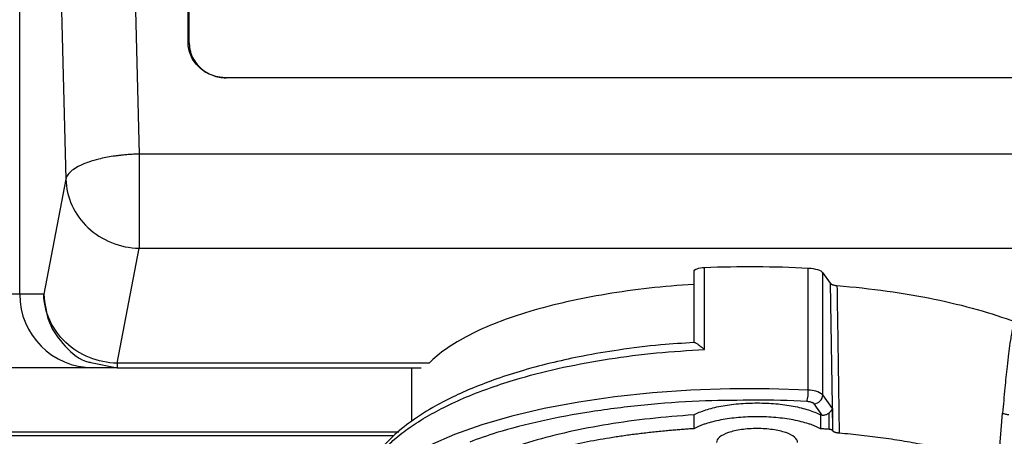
# Model space of a CAD drawing. Header units: inches. Extents: x 1.5 to 64.5, y 1.5 to 49.5.
# Tile 18 of 37: x 15.2 to 18.6, y 32.8 to 34.2. Entities that reach past the tile are written whole.
import ezdxf

# ---------------------------------------------------------------- set-up
doc = ezdxf.new("R2010")
doc.units = ezdxf.units.IN
doc.header["$LTSCALE"] = 6
doc.header["$MEASUREMENT"] = 0
doc.layers.add('DIMENSIONS', color=140, linetype='Continuous', lineweight=25)
doc.styles.add('SLDTEXTSTYLE0', font='TXT', dxfattribs={"width": 0.7})
doc.dimstyles.new('SLDDIMSTYLE0', dxfattribs={"dimtxt": 0.509766, "dimasz": 0.78, "dimexe": 0, "dimexo": 0.0625, "dimgap": 0.127441, "dimtad": 0, "dimtih": 1, "dimtoh": 1, "dimrnd": 1e-09, "dimzin": 12, "dimdsep": 46, "dimtxsty": 'SLDTEXTSTYLE0', "dimsah": 1, "dimcen": 0.09, "dimadec": 0, "dimazin": 3, "dimtfac": 1, "dimtofl": 0, "dimtmove": 0, "dimatfit": 3, "dimfxl": 0, "dimfrac": 2, "dimtolj": 1, "dimtzin": 12, "dimarcsym": 0})

# ---------------------------------------------------------------- blocks, each defined once
blk = doc.blocks.new('_D')
at = {"layer": 'DIMENSIONS'}
for p, q in [((13.2342, 33.3286), (13.2342, 24.8416)), ((20.9742, 33.3286), (20.9742, 24.8416)), ((13.2342, 25.5916), (15.624, 25.5916)), ((16.3147, 25.5916), (16.1436, 25.5916)), ((16.1436, 25.5916), (16.1436, 24.7815)), ((18.2536, 25.5916), (18.4248, 25.5916)), ((18.4248, 25.5916), (18.4248, 24.7815)), ((20.9742, 25.5916), (18.9443, 25.5916)), ((16.1436, 24.7815), (16.3147, 24.7815)), ((18.4248, 24.7815), (18.2536, 24.7815))]:
    blk.add_line(p, q, dxfattribs=at)
for points in [[(13.2342, 25.5916), (14.0142, 25.4716), (14.0142, 25.7116)], [(20.9742, 25.5916), (20.1942, 25.7116), (20.1942, 25.4716)]]:
    blk.add_solid(points, dxfattribs=at)
at = {"layer": 'DIMENSIONS', "char_height": 0.5, "attachment_point": 1, "style": 'SLDTEXTSTYLE0'}
for s, insert in [('7.74', (16.5268, 26.3503)), ('196.6', (16.3147, 25.426))]:
    blk.add_mtext(s, dxfattribs=dict(at, insert=insert))
blk = doc.blocks.new('_D_3')
at = {"layer": 'DIMENSIONS'}
for p, q in [((13.6588, 32.8123), (13.6588, 26.9149)), ((20.5499, 32.7847), (20.5499, 26.9149)), ((13.6588, 27.6649), (15.624, 27.6649)), ((16.3147, 27.6649), (16.1436, 27.6649)), ((16.1436, 27.6649), (16.1436, 26.8547)), ((18.2536, 27.6649), (18.4248, 27.6649)), ((18.4248, 27.6649), (18.4248, 26.8547)), ((20.5499, 27.6649), (18.9443, 27.6649)), ((16.1436, 26.8547), (16.3147, 26.8547)), ((18.4248, 26.8547), (18.2536, 26.8547))]:
    blk.add_line(p, q, dxfattribs=at)
for points in [[(13.6588, 27.6649), (14.4388, 27.5449), (14.4388, 27.7849)], [(20.5499, 27.6649), (19.7699, 27.7849), (19.7699, 27.5449)]]:
    blk.add_solid(points, dxfattribs=at)
at = {"layer": 'DIMENSIONS', "char_height": 0.5, "attachment_point": 1, "style": 'SLDTEXTSTYLE0'}
for s, insert in [('6.89', (16.5268, 28.4235)), ('175.0', (16.3147, 27.4992))]:
    blk.add_mtext(s, dxfattribs=dict(at, insert=insert))

msp = doc.modelspace()

# ---------------------------------------------------------------- linework, layer by layer
for p, q in [((15.225, 39.8723), (15.3821, 33.7001)), ((15.225, 33.3088), (15.225, 39.8723)), ((15.5963, 35.1704), (15.6315, 33.7856)), ((15.798, 34.1671), (15.798, 35.1722)), ((15.8023, 34.163), (15.8023, 35.1722)), ((15.798, 34.1671), (15.8023, 34.163)), ((19.5573, 34.0455), (15.9273, 34.0455)), ((15.6315, 33.7856), (15.6315, 33.4652)), ((19.8432, 33.7856), (15.6315, 33.7856)), ((15.3821, 33.7001), (15.3069, 33.3088)), ((15.5563, 33.0739), (15.6315, 33.4652)), ((15.6315, 33.4652), (19.8432, 33.4652)), ((17.5202, 33.1441), (17.5202, 33.3865)), ((17.5556, 33.1207), (17.5556, 33.4001)), ((17.909, 32.9818), (17.909, 33.3979)), ((17.9844, 33.3459), (17.9583, 33.3825)), ((17.9583, 32.9664), (17.9583, 33.3825)), ((17.991, 32.9299), (17.9844, 33.3459)), ((17.5191, 33.3424), (17.5191, 33.144)), ((15.225, 33.3088), (15.1249, 33.3088)), ((15.3069, 33.3088), (15.225, 33.3088)), ((15.4668, 33.0767), (15.5563, 33.0588)), ((15.5563, 33.0588), (15.4744, 33.0588)), ((16.6184, 33.0739), (15.5563, 33.0739)), ((15.5563, 33.0739), (15.5563, 33.0588)), ((15.5563, 33.0588), (16.5909, 33.0588)), ((16.5583, 33.0588), (16.5583, 32.876)), ((17.991, 32.9205), (17.9583, 32.9664)), ((17.9563, 32.8977), (17.9292, 32.9358)), ((17.9924, 32.8434), (17.991, 32.9299)), ((17.991, 32.9205), (17.991, 32.8453)), ((17.5191, 32.8982), (17.5191, 32.8512)), ((17.9505, 32.8981), (17.9505, 32.8511)), ((17.9795, 32.9046), (17.9795, 32.8491)), ((18.5558, 32.7291), (18.5704, 32.9042)), ((17.9924, 32.8434), (17.991, 32.8453)), ((16.4986, 32.8272), (14.3302, 32.8272)), ((14.3328, 32.841), (16.5149, 32.841))]:
    msp.add_line(p, q)
at = {"flags": 128}
msp.add_lwpolyline([(17.909, 32.9818), (17.776, 32.9864), (17.6424, 32.9864), (17.5094, 32.9819), (17.3784, 32.9728), (17.2507, 32.9592), (17.1277, 32.9414), (17.0105, 32.9194), (16.9003, 32.8936), (16.7982, 32.864), (16.7052, 32.8312), (16.6224, 32.7953), (16.5505, 32.7568), (16.4902, 32.716), (16.4421, 32.6733), (16.4068, 32.6292), (16.3846, 32.5842), (16.3757, 32.5386), (16.3755, 32.5309)], dxfattribs=at)
for centre, radius, start, end in [((17.5996, 33.1938), 0.1691, 118.0195, 118.4419), ((15.4747, 33.3085), 0.2497, 179.9302, 269.93), ((17.7794, 32.9776), 0.1296, 344.7431, 1.8646), ((17.9134, 32.9092), 0.0727, 51.814, 93.4104), ((17.9267, 32.9674), 0.0317, 274.5402, 358.2719)]:
    msp.add_arc(centre, radius, start, end)
for points, knots in [([(15.9273, 34.0455), (15.925, 34.0456), (15.9203, 34.0456), (15.9134, 34.0462), (15.9065, 34.0471), (15.8997, 34.0483), (15.8929, 34.0498), (15.8863, 34.0518), (15.8736, 34.0561), (15.8558, 34.0648), (15.8353, 34.0806), (15.8184, 34.0999), (15.8084, 34.1181), (15.8029, 34.1332), (15.8001, 34.1443), (15.7983, 34.1556), (15.7981, 34.1633), (15.798, 34.1671)], [0, 0, 0, 0, 0.034552, 0.068857, 0.103015, 0.137127, 0.171293, 0.205615, 0.240191, 0.370058, 0.500029, 0.629895, 0.759866, 0.820151, 0.879908, 0.939677, 1, 1, 1, 1]), ([(15.8023, 34.163), (15.8024, 34.1609), (15.8024, 34.1567), (15.803, 34.1503), (15.8039, 34.1441), (15.8051, 34.1379), (15.8068, 34.1318), (15.8087, 34.1257), (15.8132, 34.1142), (15.8221, 34.098), (15.8383, 34.0794), (15.8582, 34.0641), (15.877, 34.055), (15.8924, 34.05), (15.9039, 34.0474), (15.9155, 34.0458), (15.9234, 34.0456), (15.9273, 34.0455)], [0, 0, 0, 0, 0.034551, 0.068856, 0.103014, 0.137126, 0.171292, 0.205615, 0.240191, 0.370056, 0.500029, 0.629894, 0.759866, 0.82015, 0.879907, 0.939677, 1, 1, 1, 1]), ([(15.6315, 33.7856), (15.6282, 33.7855), (15.6216, 33.7853), (15.6121, 33.7849), (15.603, 33.7844), (15.5944, 33.7838), (15.5863, 33.7832), (15.5787, 33.7825), (15.5715, 33.7818), (15.5649, 33.781), (15.5587, 33.7803), (15.553, 33.7795), (15.5478, 33.7788), (15.5275, 33.7758), (15.4968, 33.7697), (15.4564, 33.758), (15.4257, 33.7449), (15.4022, 33.7301), (15.3901, 33.7179), (15.3849, 33.7088), (15.3832, 33.7044), (15.3825, 33.7019), (15.3822, 33.7006), (15.3821, 33.7001)], [0, 0, 0, 0, 0.026665, 0.052135, 0.07641, 0.099489, 0.121372, 0.14206, 0.161552, 0.179848, 0.196949, 0.212854, 0.227564, 0.241078, 0.385027, 0.500103, 0.650041, 0.759113, 0.882705, 0.942237, 0.97135, 0.987274, 1, 1, 1, 1]), ([(15.3821, 33.7001), (15.3829, 33.6698), (15.3899, 33.6395), (15.4156, 33.5834), (15.4342, 33.5576), (15.4802, 33.5142), (15.5076, 33.4967), (15.5672, 33.4725), (15.5994, 33.4659), (15.6315, 33.4652)], [0, 0, 0, 0, 0.25, 0.25, 0.5, 0.5, 0.75, 0.75, 1, 1, 1, 1]), ([(17.5202, 33.3865), (17.5202, 33.3898), (17.5239, 33.3931), (17.5368, 33.398), (17.546, 33.3997), (17.5556, 33.4001)], [0, 0, 0, 0, 0.5, 0.5, 1, 1, 1, 1]), ([(17.909, 33.3979), (17.9207, 33.3973), (17.9318, 33.3955), (17.9493, 33.39), (17.9555, 33.3864), (17.9583, 33.3825)], [0, 0, 0, 0, 0.5, 0.5, 1, 1, 1, 1]), ([(17.9844, 33.3459), (17.9847, 33.3455), (17.9852, 33.3448), (17.9864, 33.3439), (17.9877, 33.3431), (17.9889, 33.3424), (17.9901, 33.3419), (17.991, 33.3415), (17.9917, 33.3412), (17.9921, 33.3411), (17.9937, 33.3405), (17.9968, 33.3397), (18.0016, 33.3388), (18.005, 33.3384), (18.0066, 33.3383)], [0, 0, 0, 0, 0.101284, 0.1928065, 0.2734356, 0.3423831, 0.3991481, 0.443445, 0.4751339, 0.4941599, 0.5005084, 0.679583, 0.8467308, 1, 1, 1, 1]), ([(17.5191, 33.3424), (17.4164, 33.3359), (17.3163, 33.3246), (17.1283, 33.2935), (17.0403, 33.2737), (16.8829, 33.2267), (16.8133, 33.1996), (16.6975, 33.1402), (16.6513, 33.1078), (16.6184, 33.0739)], [0, 0, 0, 0, 0.25, 0.25, 0.5, 0.5, 0.75, 0.75, 1, 1, 1, 1]), ([(18.0066, 33.3383), (18.1229, 33.3288), (18.235, 33.3132), (18.4402, 33.2713), (18.5334, 33.2449), (18.6129, 33.2144)], [0, 0, 0, 0, 0.5, 0.5, 1, 1, 1, 1]), ([(18.0066, 33.3383), (18.0079, 33.2539), (18.0104, 33.0864), (18.013, 32.9189), (18.0142, 32.8358)], [0, 0, 0, 0, 0.503745, 1, 1, 1, 1]), ([(15.5563, 33.0739), (15.5242, 33.0746), (15.492, 33.0812), (15.4325, 33.1054), (15.4051, 33.123), (15.359, 33.1663), (15.3404, 33.1921), (15.3148, 33.2482), (15.3077, 33.2785), (15.3069, 33.3088)], [0, 0, 0, 0, 0.25, 0.25, 0.5, 0.5, 0.75, 0.75, 1, 1, 1, 1]), ([(15.3069, 33.3088), (15.3106, 33.2759), (15.318, 33.21), (15.3766, 33.13), (15.4309, 33.0834), (15.4648, 33.077), (15.4668, 33.0767)], [0, 0, 0, 0, 0.326645, 0.653289, 0.979934, 1, 1, 1, 1]), ([(18.6129, 33.2144), (18.6126, 33.2142), (18.612, 33.2137), (18.6112, 33.2126), (18.6104, 33.2112), (18.6095, 33.2095), (18.6087, 33.2074), (18.6078, 33.2049), (18.6069, 33.2021), (18.606, 33.1989), (18.6051, 33.1953), (18.6041, 33.1914), (18.6032, 33.1871), (18.6013, 33.1781), (18.5986, 33.163), (18.5946, 33.1375), (18.5902, 33.1039), (18.5843, 33.0533), (18.5775, 32.9861), (18.5729, 32.9328), (18.5704, 32.9042)], [0, 0, 0, 0, 0.0044696, 0.0097293, 0.0158778, 0.0229772, 0.0310673, 0.0401753, 0.0503201, 0.0615152, 0.0737708, 0.0870946, 0.1014926, 0.1169695, 0.1773833, 0.2500999, 0.3649165, 0.5000632, 0.7312534, 1, 1, 1, 1]), ([(17.5203, 33.1441), (17.4825, 33.1419), (17.3952, 33.1367), (17.2686, 33.1206), (17.1473, 33.1001), (17.0391, 33.0767), (16.9412, 33.0509), (16.85, 33.0218), (16.77, 32.9915), (16.6971, 32.9591), (16.6222, 32.9198), (16.5496, 32.8726), (16.4822, 32.8157), (16.4266, 32.751), (16.3843, 32.6739), (16.3785, 32.6181), (16.3755, 32.5886)], [0, 0, 0, 0, 0.060497, 0.139915, 0.209186, 0.268253, 0.333568, 0.394395, 0.452082, 0.506625, 0.565522, 0.643899, 0.715872, 0.799216, 0.893944, 1, 1, 1, 1]), ([(17.5202, 33.1441), (17.5202, 33.1443), (17.5203, 33.1448), (17.5207, 33.1451), (17.5214, 33.1452), (17.5224, 33.145), (17.5242, 33.1444), (17.5273, 33.1428), (17.5319, 33.1398), (17.5373, 33.1359), (17.5428, 33.1316), (17.549, 33.1265), (17.5532, 33.1229), (17.5556, 33.1207)], [0, 0, 0, 0, 0.047006, 0.095315, 0.145193, 0.196884, 0.250605, 0.368179, 0.500498, 0.61636, 0.75004, 0.853956, 1, 1, 1, 1]), ([(16.3758, 32.5885), (16.3759, 32.5967), (16.3762, 32.6132), (16.3804, 32.6364), (16.3859, 32.6563), (16.3918, 32.6725), (16.3989, 32.6892), (16.4084, 32.7075), (16.4208, 32.7275), (16.4346, 32.7467), (16.4495, 32.7649), (16.4654, 32.7823), (16.4821, 32.7987), (16.5097, 32.8236), (16.5513, 32.8557), (16.611, 32.8936), (16.6785, 32.9296), (16.7543, 32.9636), (16.8385, 32.9953), (16.9437, 33.0286), (17.0733, 33.0612), (17.2295, 33.0899), (17.3906, 33.1106), (17.5009, 33.1174), (17.5556, 33.1207)], [0, 0, 0, 0, 0.031567, 0.063588, 0.089286, 0.108659, 0.126895, 0.154303, 0.18079, 0.206356, 0.231001, 0.254725, 0.277527, 0.299408, 0.359438, 0.416907, 0.471815, 0.532807, 0.592177, 0.649927, 0.739643, 0.827891, 0.914675, 1, 1, 1, 1]), ([(15.4744, 33.0588), (15.4741, 33.0588), (15.4735, 33.0588), (15.472, 33.0588), (15.4702, 33.0588), (15.4679, 33.0588), (15.4639, 33.0588), (15.457, 33.0588), (15.4455, 33.0588), (15.4313, 33.0588), (15.4085, 33.0588), (15.3735, 33.0588), (15.3313, 33.0588), (15.2943, 33.0588), (15.2657, 33.0588), (15.2361, 33.0588), (15.2096, 33.0588), (15.1864, 33.0588), (15.1666, 33.0588), (15.1533, 33.0588), (15.1467, 33.0588)], [0, 0, 0, 0, 0.023656, 0.047275, 0.070884, 0.09451, 0.118178, 0.180086, 0.242033, 0.306, 0.370006, 0.500005, 0.630004, 0.693971, 0.757977, 0.819884, 0.881831, 0.921232, 0.960581, 1, 1, 1, 1]), ([(17.7084, 32.9482), (17.6514, 32.9476), (17.5308, 32.9463), (17.3493, 32.9328), (17.1682, 32.9103), (16.9997, 32.8784), (16.8603, 32.8435), (16.7866, 32.8167), (16.7566, 32.8057)], [0, 0, 0, 0, 0.159701, 0.338005, 0.518258, 0.698511, 0.876814, 1, 1, 1, 1]), ([(17.9045, 32.9435), (17.8445, 32.9465), (17.7792, 32.9498), (17.7137, 32.9483), (17.7084, 32.9482)], [0, 0, 0, 0, 0.919408, 1, 1, 1, 1]), ([(17.9292, 32.9358), (17.9289, 32.9362), (17.9282, 32.937), (17.9268, 32.9381), (17.925, 32.9391), (17.9228, 32.9401), (17.9198, 32.9411), (17.9157, 32.9422), (17.9103, 32.9431), (17.9065, 32.9434), (17.9045, 32.9435)], [0, 0, 0, 0, 0.101383, 0.200668, 0.299277, 0.398662, 0.500242, 0.667809, 0.832158, 1, 1, 1, 1]), ([(17.5191, 32.8982), (17.5306, 32.9043), (17.5443, 32.91), (17.5755, 32.9201), (17.5929, 32.9244), (17.6304, 32.9315), (17.6505, 32.9342), (17.692, 32.9379), (17.7134, 32.9388), (17.7563, 32.9388), (17.7777, 32.9379), (17.8192, 32.9342), (17.8392, 32.9315), (17.8767, 32.9244), (17.8942, 32.92), (17.9253, 32.91), (17.939, 32.9043), (17.9505, 32.8981)], [0, 0, 0, 0, 0.125, 0.125, 0.25, 0.25, 0.375, 0.375, 0.5, 0.5, 0.625, 0.625, 0.75, 0.75, 0.875, 0.875, 1, 1, 1, 1]), ([(17.9795, 32.9046), (17.9802, 32.9052), (17.9817, 32.9064), (17.9836, 32.9083), (17.9856, 32.9104), (17.9875, 32.913), (17.9897, 32.9164), (17.9905, 32.919), (17.991, 32.9205)], [0, 0, 0, 0, 0.108821, 0.228375, 0.358895, 0.500561, 0.706537, 1, 1, 1, 1]), ([(17.5191, 32.8982), (17.4691, 32.8943), (17.3692, 32.8866), (17.2265, 32.8667), (17.0922, 32.8411), (16.9688, 32.8096), (16.8585, 32.7729), (16.7631, 32.7316), (16.6843, 32.6863), (16.6232, 32.638), (16.5818, 32.5874), (16.56, 32.5419), (16.5605, 32.5136), (16.5607, 32.5027)], [0, 0, 0, 0, 0.094168, 0.188336, 0.282505, 0.376673, 0.470841, 0.565009, 0.659177, 0.753345, 0.847514, 0.941682, 1, 1, 1, 1]), ([(17.9505, 32.8511), (17.949, 32.8519), (17.9461, 32.8534), (17.9415, 32.8557), (17.9367, 32.8579), (17.93, 32.8607), (17.9212, 32.8642), (17.9061, 32.8694), (17.8854, 32.8752), (17.8583, 32.8812), (17.8292, 32.8859), (17.7986, 32.8893), (17.767, 32.8914), (17.7348, 32.892), (17.7027, 32.8914), (17.6711, 32.8893), (17.6405, 32.8859), (17.6114, 32.8812), (17.5842, 32.8753), (17.5635, 32.8694), (17.5484, 32.8642), (17.5378, 32.8601), (17.5279, 32.8558), (17.5221, 32.8527), (17.5191, 32.8512)], [0, 0, 0, 0, 0.015632, 0.031255, 0.046882, 0.062531, 0.093771, 0.125053, 0.187545, 0.250037, 0.312529, 0.37502, 0.437512, 0.500004, 0.562496, 0.624987, 0.687479, 0.749971, 0.812463, 0.874954, 0.906195, 0.937477, 0.968728, 1, 1, 1, 1]), ([(17.9563, 32.8977), (17.9606, 32.8974), (17.9648, 32.8979), (17.9727, 32.9002), (17.9764, 32.9021), (17.9795, 32.9046)], [0, 0, 0, 0, 0.5, 0.5, 1, 1, 1, 1]), ([(18.5704, 32.9042), (18.5731, 32.903), (18.5765, 32.9019), (18.5841, 32.9002), (18.5881, 32.8997), (18.5921, 32.8994)], [0, 0, 0, 0, 0.5, 0.5, 1, 1, 1, 1]), ([(17.5191, 32.8512), (17.5128, 32.8508), (17.5002, 32.8499), (17.4813, 32.8486), (17.4625, 32.8471), (17.4437, 32.8455), (17.4157, 32.843), (17.3787, 32.8392), (17.333, 32.8339), (17.2879, 32.828), (17.2289, 32.8192), (17.1571, 32.8067), (17.075, 32.7893), (16.9972, 32.7697), (16.9244, 32.748), (16.8571, 32.7243), (16.7957, 32.6988), (16.7406, 32.6716), (16.6921, 32.6431), (16.6508, 32.6132), (16.6167, 32.5823), (16.5901, 32.5505), (16.5712, 32.5181), (16.5602, 32.4853), (16.5571, 32.4522), (16.5619, 32.4192), (16.5746, 32.3865), (16.5951, 32.3542), (16.6232, 32.3226), (16.6589, 32.2919), (16.7018, 32.2623), (16.7517, 32.234), (16.8081, 32.2072), (16.8709, 32.182), (16.9394, 32.1587), (17.0133, 32.1374), (17.092, 32.1183), (17.1751, 32.1014), (17.2619, 32.0869), (17.3519, 32.0749), (17.4445, 32.0655), (17.539, 32.0587), (17.6349, 32.0545), (17.7314, 32.0531), (17.8279, 32.0543), (17.9238, 32.0583), (18.0185, 32.065), (18.1112, 32.0743), (18.2014, 32.0861), (18.2884, 32.1005), (18.3717, 32.1172), (18.4507, 32.1362), (18.5249, 32.1574), (18.5938, 32.1805), (18.6569, 32.2056), (18.7137, 32.2323), (18.764, 32.2605), (18.8073, 32.29), (18.8435, 32.3207), (18.8721, 32.3522), (18.8931, 32.3845), (18.9063, 32.4172), (18.9115, 32.4502), (18.9089, 32.4833), (18.8984, 32.5161), (18.88, 32.5485), (18.8539, 32.5804), (18.8202, 32.6113), (18.7861, 32.6363), (18.7553, 32.6556), (18.7304, 32.6698), (18.7039, 32.6836), (18.6789, 32.6955), (18.656, 32.7056), (18.6357, 32.7142), (18.6216, 32.7197), (18.6145, 32.7225)], [0, 0, 0, 0, 0.003126, 0.006251, 0.009376, 0.012502, 0.015629, 0.023441, 0.031257, 0.039069, 0.046885, 0.062509, 0.078134, 0.093759, 0.109383, 0.125008, 0.140633, 0.156257, 0.171882, 0.187507, 0.203131, 0.218756, 0.234381, 0.250005, 0.26563, 0.281255, 0.296879, 0.312504, 0.328129, 0.343753, 0.359378, 0.375003, 0.390627, 0.406252, 0.421877, 0.437501, 0.453126, 0.468751, 0.484375, 0.5, 0.515625, 0.531249, 0.546874, 0.562499, 0.578123, 0.593748, 0.609373, 0.624997, 0.640622, 0.656247, 0.671871, 0.687496, 0.703121, 0.718745, 0.73437, 0.749995, 0.765619, 0.781244, 0.796869, 0.812494, 0.828118, 0.843743, 0.859368, 0.874992, 0.890617, 0.906242, 0.921866, 0.937491, 0.953116, 0.960928, 0.968743, 0.976556, 0.984371, 0.989581, 0.994789, 1, 1, 1, 1]), ([(17.8727, 32.8046), (17.8727, 32.8108), (17.8691, 32.817), (17.8553, 32.8284), (17.8451, 32.8336), (17.8195, 32.8423), (17.8042, 32.8458), (17.7709, 32.8506), (17.7528, 32.8518), (17.7167, 32.8518), (17.6986, 32.8506), (17.6652, 32.8458), (17.6499, 32.8423), (17.6244, 32.8336), (17.6142, 32.8284), (17.6003, 32.817), (17.5967, 32.8108), (17.5967, 32.8046)], [0, 0, 0, 0, 0.125, 0.125, 0.25, 0.25, 0.375, 0.375, 0.5, 0.5, 0.625, 0.625, 0.75, 0.75, 0.875, 0.875, 1, 1, 1, 1]), ([(17.991, 32.8453), (17.9908, 32.8455), (17.9904, 32.846), (17.9895, 32.8467), (17.9883, 32.8473), (17.9864, 32.848), (17.9836, 32.8487), (17.9809, 32.849), (17.9795, 32.8491)], [0, 0, 0, 0, 0.12616, 0.249965, 0.373937, 0.50059, 0.749964, 1, 1, 1, 1]), ([(18.0142, 32.8358), (18.0132, 32.8359), (18.0111, 32.8361), (18.0081, 32.8366), (18.0053, 32.8371), (18.0026, 32.8378), (17.9997, 32.8387), (17.9966, 32.84), (17.9939, 32.8416), (17.9929, 32.8428), (17.9924, 32.8434)], [0, 0, 0, 0, 0.10119, 0.200577, 0.299361, 0.398767, 0.499994, 0.667601, 0.832401, 1, 1, 1, 1]), ([(18.5558, 32.7291), (18.5511, 32.7307), (18.5419, 32.7339), (18.5277, 32.7386), (18.5133, 32.7433), (18.4987, 32.7478), (18.4839, 32.7523), (18.4688, 32.7566), (18.4535, 32.7609), (18.4225, 32.7693), (18.3743, 32.7813), (18.3071, 32.7956), (18.2372, 32.8083), (18.1769, 32.8175), (18.1277, 32.824), (18.0903, 32.8284), (18.0525, 32.8324), (18.027, 32.8347), (18.0142, 32.8358)], [0, 0, 0, 0, 0.031282, 0.062537, 0.093775, 0.125004, 0.156235, 0.187475, 0.218736, 0.250026, 0.374998, 0.500005, 0.624977, 0.749984, 0.812519, 0.874983, 0.937452, 1, 1, 1, 1])]:
    msp.add_open_spline(points, degree=3, knots=knots)
for points in [[(17.5556, 33.4001), (17.673, 33.4047), (17.7922, 33.404), (17.909, 33.3979)], [(17.9505, 32.8981), (17.9524, 32.898), (17.9543, 32.8978), (17.9563, 32.8977)], [(17.9795, 32.8491), (17.9747, 32.8495), (17.965, 32.8502), (17.9553, 32.8508), (17.9505, 32.8511)]]:
    msp.add_open_spline(points, degree=3)

# ---------------------------------------------------------------- dimensions: what is measured, and where the dimension line sits
at = {"layer": 'DIMENSIONS'}
dim = msp.add_linear_dim(base=(20.9742, 25.5916), p1=(13.2342, 33.6286), p2=(20.9742, 33.6286), dimstyle='SLDDIMSTYLE0', dxfattribs=at)
dim.commit()
dim.dimension.update_dxf_attribs({"geometry": '_D', "text_midpoint": (17.2842, 25.5916), "dimtype": 160})
dim = msp.add_linear_dim(base=(20.5499, 27.6649), p1=(13.6588, 33.1123), p2=(20.5499, 33.0847), angle=0, dimstyle='SLDDIMSTYLE0', dxfattribs=at)
dim.commit()
dim.dimension.update_dxf_attribs({"geometry": '_D_3', "text_midpoint": (17.2842, 27.6649), "dimtype": 160})

doc.saveas('drawing.dxf')
